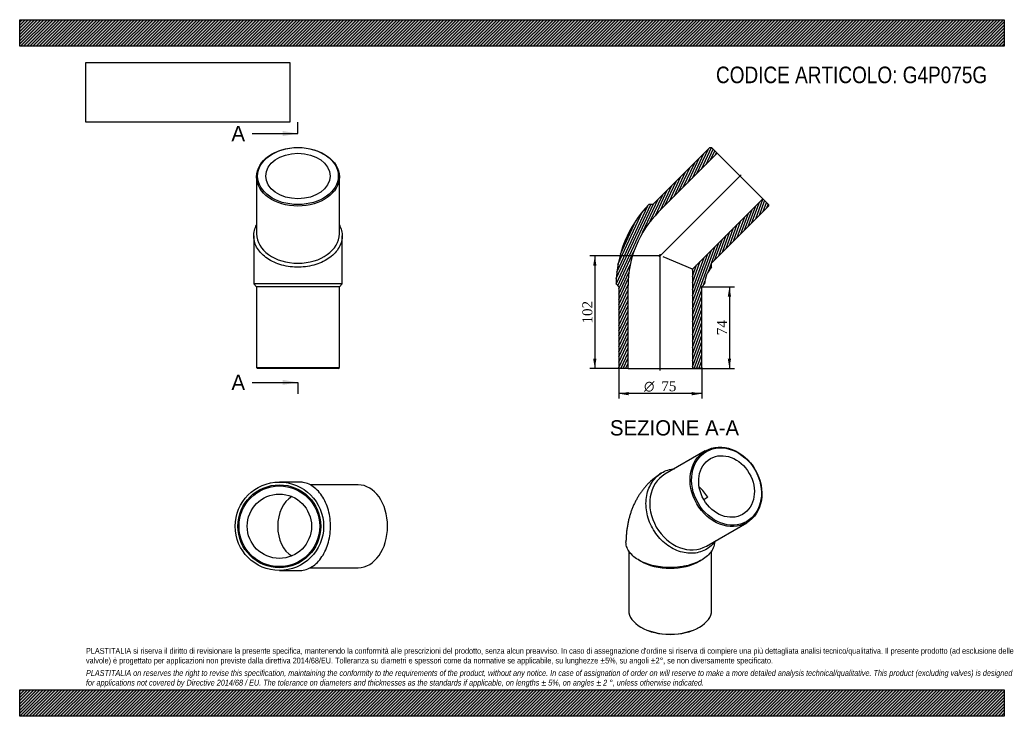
# Model space of a CAD drawing. Header units: millimetres. Extents: x 0 to 891, y 0 to 630.
import ezdxf
from ezdxf.enums import TextEntityAlignment as Align
from ezdxf.lldxf.tags import DXFTag

# ---------------------------------------------------------------- set-up
doc = ezdxf.new("R2010")
doc.units = ezdxf.units.MM
doc.header["$LTSCALE"] = 3
for name, color, linetype in [('Default', 7, 'Continuous'), ('DV4_Default', 7, 'Continuous'), ('G4P075G', 7, 'Continuous')]:
    doc.layers.add(name, color=color, linetype=linetype)
doc.styles.add('SEACAD_Solid_Edge_ANSI', font='seans.ttf')
doc.styles.add('SEACAD_Solid_Edge_ANSI1_Symbols', font='semeca1.ttf')
doc.styles.add('SEACAD_Times_New_Roman', font='times.ttf')
tags = doc.linetypes.add('CENTER2', pattern=[28.575000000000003, 19.05, -3.175, 3.175, -3.175]).pattern_tags.tags
tags[10:11] = [DXFTag(74, 4), DXFTag(75, 0), DXFTag(340, '0'), DXFTag(46, 0.0), DXFTag(50, 0.0), DXFTag(44, 0.0), DXFTag(45, 0.0)]
tags[8:9] = [DXFTag(74, 4), DXFTag(75, 0), DXFTag(340, '0'), DXFTag(46, 0.0), DXFTag(50, 0.0), DXFTag(44, 0.0), DXFTag(45, 0.0)]
tags[6:7] = [DXFTag(74, 4), DXFTag(75, 0), DXFTag(340, '0'), DXFTag(46, 0.0), DXFTag(50, 0.0), DXFTag(44, 0.0), DXFTag(45, 0.0)]
tags[4:5] = [DXFTag(74, 4), DXFTag(75, 0), DXFTag(340, '0'), DXFTag(46, 0.0), DXFTag(50, 0.0), DXFTag(44, 0.0), DXFTag(45, 0.0)]
doc.dimstyles.new('ANSImm', dxfattribs={"dimtxt": 9, "dimasz": 9, "dimexe": 4.5, "dimexo": 0, "dimgap": 2.25, "dimtad": 1, "dimdsep": 46, "dimtxsty": 'SEACAD_Times_New_Roman', "dimblk1": '_SE_FILLED', "dimblk2": '_SE_FILLED', "dimsah": 1, "dimcen": 4.5, "dimazin": 0, "dimtfac": 0.85, "dimtdec": 3, "dimtofl": 0, "dimtmove": 0, "dimatfit": 3, "dimfxl": 1, "dimarcsym": 0})
picture_1 = doc.add_image_def('image1.jpg', size_in_pixel=(4302, 1260))
pattern_1 = [(45, (0, 0), (-1.414213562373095, 1.414213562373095), [])]

# ---------------------------------------------------------------- blocks, each defined once
blk = doc.blocks.new('SE')
at = {"layer": 'G4P075G', "color": 7, "linetype": 'Continuous'}
for p, q in [((620.3766012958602, 240.0313301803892), (583.8766065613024, 218.95803878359)), ((621.3766193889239, 154.0061409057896), (657.8766141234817, 175.0794323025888)), ((551.1266177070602, 149.5679594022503), (551.1266227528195, 95.93302043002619)), ((626.1266227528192, 95.93302748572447), (626.1266177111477, 149.5245146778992)), ((560.3509681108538, 141.2436099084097), (562.1101095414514, 140.2279691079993)), ((615.1431276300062, 140.2279740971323), (616.9378531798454, 141.2641598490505)), ((562.1101151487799, 80.62371514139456), (562.8172220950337, 80.21546674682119)), ((614.4360263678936, 80.21547160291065), (615.1431332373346, 80.62372013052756))]:
    blk.add_line(p, q, dxfattribs=at)
blk.add_arc((646.7091616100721, 157.2130282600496), 47.39038688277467, 120.4344953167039, 125.5012679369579, dxfattribs=at)
for centre, major_axis, ratio in [((639.1266077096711, 207.5553812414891), (18.75000641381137, -32.4759489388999), 0.8164965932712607), ((639.6266076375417, 207.8440564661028), (-18.2500062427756, 31.60992363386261), 0.8164965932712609), ((639.6266076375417, 207.8440564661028), (14.55000497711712, -25.20133637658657), 0.8164965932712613)]:
    blk.add_ellipse(centre, major_axis=major_axis, ratio=ratio, dxfattribs=at)
for centre, major_axis, ratio, start_param, end_param in [((602.6266129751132, 186.4820898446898), (18.75000641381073, -32.47594893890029), 0.8164965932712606, 3.141592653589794, 6.283185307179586), ((602.1266130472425, 186.1934146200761), (14.55000497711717, -25.20133637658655), 0.8164965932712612, 1.570796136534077, 1.995356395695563), ((588.6266171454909, 155.53727792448), (37.49999999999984, 3.527849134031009e-06), 0.5773502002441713, 3.926990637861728, 5.497787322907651), ((588.6266227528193, 95.93302395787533), (-37.49999999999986, -3.527849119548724e-06), 0.5773502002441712, 0, 3.141592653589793), ((588.6266228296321, 95.11652732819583), (-36.49999999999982, -3.433773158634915e-06), 0.5773502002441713, 0.7853979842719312, 2.356194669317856)]:
    blk.add_ellipse(centre, major_axis=major_axis, ratio=ratio, start_param=start_param, end_param=end_param, dxfattribs=at)
for points, knots in [([(567.7923450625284, 201.4177843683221), (568.3507230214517, 203.7269919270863), (569.118721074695, 205.9006886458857), (571.0616869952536, 209.9850084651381), (572.2508281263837, 211.9077146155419), (574.95290616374, 215.3387352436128), (576.4704974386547, 216.8655932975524), (579.8438630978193, 219.5362595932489), (581.6894778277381, 220.6643926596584), (585.5645295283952, 222.4377126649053), (587.6179042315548, 223.0985957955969), (590.6489529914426, 223.6897156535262), (591.5343677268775, 223.819296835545), (592.4265819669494, 223.9077244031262)], [0, 0, 0, 0, 0.03125, 0.03125, 0.0625, 0.0625, 0.09375, 0.09375, 0.125, 0.125, 0.15625, 0.15625, 0.1690041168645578, 0.1690041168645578, 0.1690041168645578, 0.1690041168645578]), ([(580.8288964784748, 220.0536384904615), (580.1398702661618, 219.629022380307), (578.756649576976, 218.7712469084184), (576.4432398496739, 217.1518085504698), (574.0526193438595, 215.3074250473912), (571.7369873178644, 213.3322191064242), (569.5217628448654, 211.2488924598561), (567.4036219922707, 209.0554188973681), (565.3867308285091, 206.7562369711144), (563.4730208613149, 204.3538188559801), (561.6648344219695, 201.8509023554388), (559.9642516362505, 199.2498668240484), (558.3733199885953, 196.5528972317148), (556.894046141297, 193.7619597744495), (555.5284542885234, 190.8788608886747), (554.2786226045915, 187.9053159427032), (553.1467174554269, 184.8430760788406), (552.1350005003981, 181.6940102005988), (551.2458469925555, 178.4605113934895), (550.4815994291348, 175.1448012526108), (549.8448922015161, 171.7524903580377), (549.3370164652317, 168.2799402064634), (548.9635619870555, 164.7629440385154), (548.7182191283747, 161.1783036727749), (548.665435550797, 159.0035481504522), (548.6384325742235, 157.7549364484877)], [0, 0, 0, 0, 0.03015601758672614, 0.07166589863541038, 0.1131599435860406, 0.1546830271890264, 0.1962778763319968, 0.2379879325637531, 0.2798574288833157, 0.3219313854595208, 0.3642554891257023, 0.4068758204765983, 0.4498383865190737, 0.493188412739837, 0.5369693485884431, 0.5812215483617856, 0.625980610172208, 0.6712753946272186, 0.7171258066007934, 0.7635405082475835, 0.8105148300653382, 0.858029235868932, 0.9060487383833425, 0.9545236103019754, 1, 1, 1, 1]), ([(630.0158900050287, 158.9817294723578), (629.7483052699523, 158.6050708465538), (629.4726865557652, 158.2360425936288), (627.8431055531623, 156.1589742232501), (626.2976938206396, 154.5999008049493), (622.9305700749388, 151.9309324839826), (621.1169045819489, 150.8182939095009), (617.2311166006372, 149.0338077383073), (615.1458173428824, 148.3650195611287), (610.8905227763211, 147.5343871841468), (608.7006646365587, 147.3603311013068), (601.9392581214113, 147.5799295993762), (597.3588104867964, 148.7150815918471), (590.7344184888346, 151.8084178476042), (588.6105267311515, 153.0496847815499), (584.5272461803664, 155.9425638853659), (582.550180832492, 157.6153983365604), (578.9163046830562, 161.2555045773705), (577.2450676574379, 163.2274533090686), (574.1965293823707, 167.4777546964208), (572.8285073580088, 169.7529764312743), (570.5093659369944, 174.4161799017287), (569.5403187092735, 176.8273014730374), (567.9992361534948, 181.8152547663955), (567.4522923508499, 184.3117178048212), (566.7896229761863, 189.300772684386), (566.6753817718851, 191.818181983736), (566.9003312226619, 196.7263540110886), (567.2339671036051, 199.108576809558), (567.7923450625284, 201.4177843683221)], [0.5559159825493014, 0.5559159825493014, 0.5559159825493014, 0.5559159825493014, 0.5625, 0.5625, 0.59375, 0.59375, 0.625, 0.625, 0.65625, 0.65625, 0.6875, 0.6875, 0.75, 0.75, 0.78125, 0.78125, 0.8125, 0.8125, 0.84375, 0.84375, 0.875, 0.875, 0.90625, 0.90625, 0.9375, 0.9375, 0.96875, 0.96875, 1, 1, 1, 1]), ([(628.6389153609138, 157.0723785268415), (628.6233396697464, 156.6532770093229), (628.5880613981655, 156.2353052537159), (628.335189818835, 154.3216588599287), (627.8855501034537, 152.8361479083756), (626.4657833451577, 149.9033334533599), (625.5181098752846, 148.5009255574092), (623.1650295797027, 145.8188153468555), (621.7401282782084, 144.5261114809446), (618.5040362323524, 142.1467683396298), (616.7022196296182, 141.0603198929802), (612.7334653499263, 139.0924496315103), (610.5514279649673, 138.2098368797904), (606.0024309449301, 136.73002093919), (603.6157485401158, 136.1209154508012), (596.1106542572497, 134.6967078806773), (590.8493187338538, 134.3268631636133), (582.9803555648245, 134.6692685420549), (580.4127539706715, 134.9297839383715), (575.38569314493, 135.7365836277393), (572.9029120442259, 136.2916121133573), (568.2381795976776, 137.6531709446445), (566.0394607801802, 138.4592032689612), (561.9115856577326, 140.3237985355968), (559.9932348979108, 141.3826042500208), (556.5965270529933, 143.6640148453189), (555.0942280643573, 144.8964663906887), (552.4981224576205, 147.5524554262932), (551.4464334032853, 148.9332576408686), (549.8197012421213, 151.7914017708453), (549.241843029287, 153.2840578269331), (548.7188943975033, 155.77486495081), (548.6219596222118, 156.7623931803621), (548.6359242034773, 157.7530788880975)], [0.4913300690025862, 0.4913300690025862, 0.4913300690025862, 0.4913300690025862, 0.5, 0.5, 0.53125, 0.53125, 0.5625, 0.5625, 0.59375, 0.59375, 0.625, 0.625, 0.65625, 0.65625, 0.6875, 0.6875, 0.75, 0.75, 0.78125, 0.78125, 0.8125, 0.8125, 0.84375, 0.84375, 0.875, 0.875, 0.90625, 0.90625, 0.9375, 0.9375, 0.96875, 0.96875, 0.9891711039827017, 0.9891711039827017, 0.9891711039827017, 0.9891711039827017])]:
    blk.add_open_spline(points, degree=3, knots=knots, dxfattribs=at)
blk.add_open_spline([(628.641195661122, 157.0714054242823), (628.6441475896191, 157.1394806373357), (628.6469577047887, 157.2040077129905), (628.6497698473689, 157.2656509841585)], degree=3, dxfattribs=at)
blk = doc.blocks.new('SE1')
at = {"layer": 'G4P075G', "color": 7, "linetype": 'Continuous'}
for p, q in [((214.2910917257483, 487.9006825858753), (214.2910917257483, 436.2818875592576)), ((289.2910917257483, 436.2818875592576), (289.2910917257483, 487.9006825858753)), ((211.7910917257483, 434.5014024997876), (211.7910917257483, 390.9829263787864)), ((291.7910917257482, 390.9832132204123), (291.7910917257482, 434.5016834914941)), ((211.7953411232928, 390.9786482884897), (214.2910917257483, 388.4828976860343)), ((289.2910917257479, 388.4828976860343), (214.2910917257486, 388.4828976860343)), ((214.2910917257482, 388.4828976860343), (214.2910917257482, 315.4828976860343)), ((289.2910917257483, 388.4828976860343), (291.7846945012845, 390.9765004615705)), ((289.2910917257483, 315.4828976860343), (289.2910917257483, 388.4828976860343)), ((214.2910917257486, 315.4828976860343), (289.2910917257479, 315.4828976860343)), ((214.2910917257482, 315.4828976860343), (215.2910917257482, 314.4828976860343)), ((288.2910917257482, 314.4828976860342), (215.2910917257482, 314.4828976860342)), ((288.2910917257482, 314.4828976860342), (289.2910917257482, 315.4828976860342))]:
    blk.add_line(p, q, dxfattribs=at)
blk.add_arc((251.7915436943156, -4376.64502503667), 4767.79571609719, 89.51931510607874, 90.48069176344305, dxfattribs=at)
for centre, major_axis, ratio in [((251.7910917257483, 487.9006825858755), (37.49999999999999, -1.387778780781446e-14), 0.7071067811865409), ((251.7910917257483, 488.6077893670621), (36.49999999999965, 0), 0.7071067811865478), ((251.7910917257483, 488.6077893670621), (29.09999999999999, 0), 0.707106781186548)]:
    blk.add_ellipse(centre, major_axis=major_axis, ratio=ratio, dxfattribs=at)
blk.add_ellipse((251.7910917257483, 436.2818875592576), major_axis=(-37.50000000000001, -1.040834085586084e-14), ratio=0.7071067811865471, start_param=0, end_param=3.141592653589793, dxfattribs=at)
blk.add_open_spline([(289.2939178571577, 444.3451169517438), (289.4756677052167, 443.9983221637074), (289.6482008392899, 443.648259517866), (290.6298326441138, 441.5237049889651), (291.1952298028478, 439.7061734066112), (291.8163550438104, 436.0463437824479), (291.8746938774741, 434.1772408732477), (291.4701315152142, 430.4689863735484), (291.0147813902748, 428.6529285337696), (289.6084660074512, 425.0952845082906), (288.6426943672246, 423.3384080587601), (286.2783332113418, 420.0395239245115), (284.879130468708, 418.4834736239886), (281.6416543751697, 415.560268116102), (279.8071989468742, 414.2040165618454), (275.8523404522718, 411.7995311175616), (273.7121507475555, 410.7337956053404), (269.1106204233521, 408.8957909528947), (266.7202351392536, 408.1513067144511), (261.7669501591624, 406.998699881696), (259.1743441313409, 406.5890675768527), (253.969986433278, 406.1437039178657), (251.3650924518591, 406.1034443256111), (246.1499099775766, 406.3854194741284), (243.5275051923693, 406.714200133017), (238.5025504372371, 407.712894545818), (236.0714638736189, 408.3823433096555), (229.0285388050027, 410.9131842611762), (224.8611809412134, 413.2319482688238), (219.723890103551, 417.4736345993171), (218.2296676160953, 418.986274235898), (215.6672769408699, 422.2043886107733), (214.5933439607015, 423.9291208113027), (212.965778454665, 427.4453495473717), (212.3996966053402, 429.2448225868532), (211.7671375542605, 432.9272746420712), (211.7085906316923, 434.8050502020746), (212.1029435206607, 438.4820514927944), (212.5509879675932, 440.3017960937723), (213.5574104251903, 442.8558054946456), (213.8962985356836, 443.5959715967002), (214.2762234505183, 444.3225413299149)], degree=3, knots=[0.3062657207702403, 0.3062657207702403, 0.3062657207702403, 0.3062657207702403, 0.3125, 0.3125, 0.34375, 0.34375, 0.375, 0.375, 0.40625, 0.40625, 0.4375, 0.4375, 0.46875, 0.46875, 0.5, 0.5, 0.53125, 0.53125, 0.5625, 0.5625, 0.59375, 0.59375, 0.625, 0.625, 0.65625, 0.65625, 0.6875, 0.6875, 0.75, 0.75, 0.78125, 0.78125, 0.8125, 0.8125, 0.84375, 0.84375, 0.875, 0.875, 0.90625, 0.90625, 0.9193346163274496, 0.9193346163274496, 0.9193346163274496, 0.9193346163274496], dxfattribs=at)
blk = doc.blocks.new('SE2')
at = {"layer": 'G4P075G', "color": 7, "linetype": 'Continuous'}
for p, q in [((253.021318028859, 211.8633608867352), (234.9951819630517, 211.8633608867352)), ((306.3956931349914, 209.3633608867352), (262.8449436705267, 209.3633608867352)), ((262.8292362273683, 134.3633608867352), (306.3956931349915, 134.3633608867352)), ((234.9951907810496, 131.8633608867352), (253.0208627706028, 131.8633608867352))]:
    blk.add_line(p, q, dxfattribs=at)
for centre, radius in [((235.0031540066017, 171.8634787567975), 40.00815221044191), ((234.9779082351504, 171.8633608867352), 37.5), ((234.9779082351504, 171.8633608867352), 36.5), ((234.9779082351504, 171.8633608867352), 29.1)]:
    blk.add_circle(centre, radius, dxfattribs=at)
for centre, major_axis, ratio, start_param, end_param in [((306.3956931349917, 171.8633608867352), (1.387778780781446e-14, -37.5), 0.7071067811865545, 0, 3.141592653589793), ((254.0697913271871, 171.8633608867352), (-3.469446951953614e-15, -29.09999999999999), 0.7071067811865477, 3.536065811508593, 5.888712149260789)]:
    blk.add_ellipse(centre, major_axis=major_axis, ratio=ratio, start_param=start_param, end_param=end_param, dxfattribs=at)
blk.add_open_spline([(253.0338633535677, 131.8637958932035), (253.7554677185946, 131.8641429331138), (254.4779605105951, 131.9033931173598), (257.0505151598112, 132.1843210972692), (258.8646111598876, 132.6396712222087), (262.4177843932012, 134.0459866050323), (264.1721205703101, 135.0117582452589), (267.4653911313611, 137.3761194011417), (269.0183551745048, 138.7753221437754), (271.9347198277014, 142.0127982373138), (273.287222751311, 143.8472536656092), (275.6839435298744, 147.8021121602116), (276.745614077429, 149.9423018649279), (278.575622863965, 154.5438321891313), (279.3163071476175, 156.9342174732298), (280.4625428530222, 161.8875024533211), (280.8696067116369, 164.4801084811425), (281.312132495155, 169.6844661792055), (281.3521162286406, 172.2893601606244), (281.0719648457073, 177.5045426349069), (280.7453112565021, 180.1269474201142), (279.7523709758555, 185.1519021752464), (279.0865305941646, 187.5829887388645), (276.5673833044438, 194.6259138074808), (274.2570103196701, 198.79327167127), (270.0259966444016, 203.9305625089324), (268.5165827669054, 205.4247849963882), (265.3043430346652, 207.9871756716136), (263.5822835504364, 209.061108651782), (260.0707724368, 210.6886741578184), (258.2733683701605, 211.2547560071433), (255.3057371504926, 211.7650420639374), (254.163634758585, 211.8620735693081), (253.0252019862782, 211.862593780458)], degree=3, knots=[0.3628500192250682, 0.3628500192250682, 0.3628500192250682, 0.3628500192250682, 0.375, 0.375, 0.40625, 0.40625, 0.4375, 0.4375, 0.46875, 0.46875, 0.5, 0.5, 0.53125, 0.53125, 0.5625, 0.5625, 0.59375, 0.59375, 0.625, 0.625, 0.65625, 0.65625, 0.6875, 0.6875, 0.75, 0.75, 0.78125, 0.78125, 0.8125, 0.8125, 0.84375, 0.84375, 0.8629188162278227, 0.8629188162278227, 0.8629188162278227, 0.8629188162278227], dxfattribs=at)
blk = doc.blocks.new('SE4')
at = {"color": 7, "linetype": 'Continuous', "style": 'SEACAD_Solid_Edge_ANSI'}
blk.add_text('A', height=13.8, dxfattribs=at).set_placement((191.6166731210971, 533.9161439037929), align=Align.TOP_LEFT)
blk = doc.blocks.new('SE5')
at = {"color": 7, "linetype": 'Continuous', "style": 'SEACAD_Solid_Edge_ANSI'}
blk.add_text('A', height=13.8, dxfattribs=at).set_placement((191.6166731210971, 308.9112846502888), align=Align.TOP_LEFT)
blk = doc.blocks.new('SEANNOT_GROUP')
at = {"linetype": 'Continuous'}
blk.add_hatch(color=7, dxfattribs=at).paths.add_polyline_path([(237.9910914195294, 524.7161438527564), (251.7910917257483, 527.0161439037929), (237.9910914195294, 529.3161439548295)])
at = {"color": 7, "linetype": 'Continuous'}
blk.add_lwpolyline([(210.3910917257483, 527.0161439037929), (251.7910917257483, 527.0161439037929)], dxfattribs=at)
blk = doc.blocks.new('SEANNOT_GROUP1')
at = {"linetype": 'Continuous'}
blk.add_hatch(color=7, dxfattribs=at).paths.add_polyline_path([(237.9910914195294, 299.7112845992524), (251.7910917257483, 302.0112846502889), (237.9910914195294, 304.3112847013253)])
at = {"color": 7, "linetype": 'Continuous'}
blk.add_lwpolyline([(210.3910917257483, 302.0112846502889), (251.7910917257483, 302.0112846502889)], dxfattribs=at)
blk = doc.blocks.new('SE3')
at = {"layer": 'Default', "color": 7, "linetype": 'CENTER2'}
for p, q in [((251.7910917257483, 527.0161439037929), (251.7910917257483, 537.3661439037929)), ((251.7910917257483, 302.0112846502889), (251.7910917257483, 291.6612846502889))]:
    blk.add_line(p, q, dxfattribs=at)
at = {"layer": 'Default', "color": 7, "linetype": 'CENTER2', "const_width": 0.0001}
blk.add_lwpolyline([(251.7910917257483, 527.0161439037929), (251.7910917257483, 302.0112846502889)], dxfattribs=at)
at = {"layer": 'Default'}
for name in ['SE4', 'SEANNOT_GROUP', 'SE5', 'SEANNOT_GROUP1']:
    blk.add_blockref(name, (0, 0), dxfattribs=at)
blk = doc.blocks.new('SE6')
at = {"layer": 'G4P075G', "linetype": 'Continuous'}
h = blk.add_hatch(dxfattribs=at)
h.set_pattern_fill('LINE', scale=0.6299212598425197, angle=65, style=0)
h.set_pattern_definition([(65, (0, 0), (-1.8126155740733, 0.8452365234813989), [])])
edge = h.paths.add_edge_path()
edge.add_line((631.2116489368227, 509.1845966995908), (625.9790587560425, 514.4171868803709))
edge.add_line((625.9790587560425, 514.4171868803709), (624.5648451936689, 514.4171868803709))
edge.add_line((624.564845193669, 514.4171868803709), (572.9460501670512, 462.7983918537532))
edge.add_line((572.9460501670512, 462.7983918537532), (569.4254308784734, 462.7983918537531))
edge.add_arc((644.847330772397, 389.4828976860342), 105.1837661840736, 135.8113634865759, 179.1886365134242)
edge.add_line((539.6741108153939, 390.9723514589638), (542.1635645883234, 388.4828976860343))
edge.add_line((542.1635645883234, 388.4828976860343), (542.1635645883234, 315.4828976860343))
edge.add_line((542.1635645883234, 315.4828976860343), (543.1635645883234, 314.4828976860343))
edge.add_line((543.1635645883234, 314.4828976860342), (550.5635645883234, 314.4828976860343))
edge.add_line((550.5635645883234, 314.4828976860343), (550.5635645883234, 389.4828976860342))
edge.add_arc((644.847330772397, 389.4828976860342), 94.28376618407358, 135, 180, ccw=False)
edge.add_line((578.1786403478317, 456.1515881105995), (631.2116489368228, 509.1845966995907))
h = blk.add_hatch(dxfattribs=at)
h.set_pattern_fill('LINE', scale=0.6299212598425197, angle=70, style=0)
h.set_pattern_definition([(70, (0, 0), (-1.879385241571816, 0.6840402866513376), [])])
edge = h.paths.add_edge_path()
edge.add_line((677.5978537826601, 462.7983918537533), (672.3652636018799, 468.0309820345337))
edge.add_line((672.3652636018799, 468.0309820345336), (608.7635645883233, 404.4292830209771))
edge.add_line((608.7635645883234, 404.4292830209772), (608.7635645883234, 314.4828976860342))
edge.add_line((608.7635645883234, 314.4828976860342), (616.1635645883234, 314.4828976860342))
edge.add_line((616.1635645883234, 314.4828976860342), (617.1635645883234, 315.4828976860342))
edge.add_line((617.1635645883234, 315.4828976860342), (617.1635645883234, 388.4828976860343))
edge.add_line((617.1635645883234, 388.4828976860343), (619.7111611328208, 391.0304942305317))
edge.add_arc((644.847330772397, 389.4828976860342), 25.18376618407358, 138.523168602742, 176.476831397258, ccw=False)
edge.add_line((625.9790587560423, 406.1625376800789), (625.9790587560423, 409.765383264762))
edge.add_line((625.9790587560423, 409.765383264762), (677.5978537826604, 461.3841782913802))
edge.add_line((677.5978537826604, 461.3841782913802), (677.59785378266, 462.7983918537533))
at = {"layer": 'DV4_Default', "color": 7, "linetype": 'CENTER2'}
for p, q in [((578.7508774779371, 415.5702105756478), (653.0258931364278, 489.8452262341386)), ((579.6635645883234, 312.7328976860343), (579.6635645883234, 418.0803319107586))]:
    blk.add_line(p, q, dxfattribs=at)
at = {"layer": 'G4P075G', "color": 7, "linetype": 'Continuous'}
for p, q in [((624.5648451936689, 514.4171868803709), (572.9460501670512, 462.7983918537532)), ((578.1786403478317, 456.1515881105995), (631.2116489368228, 509.1845966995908)), ((624.5648451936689, 514.4171868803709), (625.9790587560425, 514.4171868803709)), ((631.2116489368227, 509.1845966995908), (625.9790587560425, 514.4171868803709)), ((631.2116489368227, 509.1845966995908), (672.3652636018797, 468.0309820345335)), ((672.3652636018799, 468.0309820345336), (608.7635645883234, 404.4292830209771)), ((677.5978537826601, 462.7983918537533), (672.3652636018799, 468.0309820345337)), ((572.9460501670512, 462.7983918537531), (569.4254308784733, 462.7983918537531)), ((625.9790587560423, 409.765383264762), (677.5978537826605, 461.3841782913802)), ((677.5978537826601, 462.7983918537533), (677.5978537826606, 461.3841782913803)), ((608.7635645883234, 404.4292830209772), (582.2426339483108, 415.4146121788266)), ((608.7635645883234, 404.4292830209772), (608.7635645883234, 314.4828976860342)), ((625.9790587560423, 406.1625376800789), (625.9790587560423, 409.765383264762)), ((539.6741108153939, 390.9723514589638), (542.1635645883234, 388.4828976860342)), ((542.1635645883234, 388.4828976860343), (542.1635645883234, 315.4828976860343)), ((550.5635645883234, 314.4828976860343), (550.5635645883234, 389.4828976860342)), ((617.1635645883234, 388.4828976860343), (619.7111611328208, 391.0304942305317)), ((617.1635645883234, 315.4828976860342), (617.1635645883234, 388.4828976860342)), ((543.1635645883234, 314.4828976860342), (542.1635645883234, 315.4828976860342)), ((550.5635645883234, 314.4828976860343), (543.1635645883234, 314.4828976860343)), ((550.5635645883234, 314.4828976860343), (608.7635645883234, 314.4828976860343)), ((616.1635645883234, 314.4828976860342), (608.7635645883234, 314.4828976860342)), ((617.1635645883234, 315.4828976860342), (616.1635645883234, 314.4828976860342))]:
    blk.add_line(p, q, dxfattribs=at)
for radius, start, end in [(105.1837661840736, 135.8113634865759, 179.1886365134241), (94.28376618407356, 135, 180), (25.18376618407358, 138.523168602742, 176.476831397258)]:
    blk.add_arc((644.847330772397, 389.4828976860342), radius, start, end, dxfattribs=at)
blk = doc.blocks.new('DMBLK37')
at = {"layer": 'Default', "linetype": 'Continuous'}
for points in [[(643.752461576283, 379.4828976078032), (642.2524615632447, 388.4828976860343), (640.7524615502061, 379.4828976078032)], [(643.752461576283, 323.4828968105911), (640.7524615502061, 323.4828968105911), (642.2524615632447, 314.48289673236)]]:
    blk.add_hatch(color=7, dxfattribs=at).paths.add_polyline_path(points)
at = {"layer": 'Default', "color": 7, "linetype": 'Continuous'}
for p, q in [((617.1635645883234, 388.4828976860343), (646.7524616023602, 388.4828976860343)), ((642.2524615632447, 388.4828976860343), (642.2524615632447, 314.48289673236)), ((608.7635645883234, 314.4828976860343), (646.7524616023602, 314.4828976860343))]:
    blk.add_line(p, q, dxfattribs=at)
at = {"layer": 'Default', "color": 7, "linetype": 'Continuous', "style": 'SEACAD_Times_New_Roman'}
blk.add_text('74', height=9, rotation=90, dxfattribs=at).set_placement((631.0024615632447, 344.658252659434), align=Align.TOP_LEFT)
blk = doc.blocks.new('_SE_FILLED')
at = {"color": 0}
blk.add_line((0, 0), (-1, 0), dxfattribs=at)
blk.add_solid([(0, 0), (-1, -0.1665), (-1, 0.1665), (0, 0)], dxfattribs=at)
blk = doc.blocks.new('GDimGGroup')
at = {"layer": 'Default', "linetype": 'Continuous'}
for points in [[(551.1635635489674, 290.3040016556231), (551.1635635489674, 293.3040016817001), (542.1635634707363, 291.8040016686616)], [(608.1635645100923, 290.3040016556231), (617.1635645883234, 291.8040016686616), (608.1635645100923, 293.3040016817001)]]:
    blk.add_hatch(color=7, dxfattribs=at).paths.add_polyline_path(points)
at = {"layer": 'Default', "color": 7, "linetype": 'Continuous'}
for p, q in [((542.1635645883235, 315.4828976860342), (542.1635645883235, 287.3040016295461)), ((617.1635645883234, 315.4828976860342), (617.1635645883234, 287.3040016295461)), ((617.1635645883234, 291.8040016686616), (542.1635634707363, 291.8040016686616))]:
    blk.add_line(p, q, dxfattribs=at)
for s, style, p in [('O', 'SEACAD_Solid_Edge_ANSI1_Symbols', (565.0073405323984, 303.0540016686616)), ('75', 'SEACAD_Times_New_Roman', (580.6704984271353, 303.0540016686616))]:
    blk.add_text(s, height=9, dxfattribs=dict(at, style=style)).set_placement(p, align=Align.TOP_LEFT)
blk = doc.blocks.new('DMBLK38')
at = {"layer": 'Default', "linetype": 'Continuous'}
for points in [[(518.9337622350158, 407.4828976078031), (521.9337622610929, 407.4828976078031), (520.4337622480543, 416.4828976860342)], [(518.9337622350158, 323.4828922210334), (520.4337622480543, 314.4828921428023), (521.9337622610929, 323.4828922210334)]]:
    blk.add_hatch(color=7, dxfattribs=at).paths.add_polyline_path(points)
at = {"layer": 'Default', "color": 7, "linetype": 'Continuous'}
for p, q in [((579.6635645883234, 416.4828976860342), (515.9337622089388, 416.4828976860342)), ((520.4337622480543, 416.4828976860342), (520.4337622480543, 314.4828921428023)), ((550.5635645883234, 314.4828976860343), (515.9337622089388, 314.4828976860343))]:
    blk.add_line(p, q, dxfattribs=at)
at = {"layer": 'Default', "color": 7, "linetype": 'Continuous', "style": 'SEACAD_Times_New_Roman'}
blk.add_text('102', height=9, rotation=90, dxfattribs=at).set_placement((509.1837622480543, 355.2459280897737), align=Align.TOP_LEFT)

msp = doc.modelspace()

# ---------------------------------------------------------------- hatches: boundary and pattern name
at = {"layer": 'Default', "linetype": 'Continuous'}
h = msp.add_hatch(dxfattribs=at)
h.set_pattern_fill('LINE', scale=0.6299212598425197, angle=45, style=0)
h.set_pattern_definition(pattern_1)
h.paths.add_polyline_path([(891, 606.0000098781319), (891, 630.0000098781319), (7.650947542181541e-06, 630.0000098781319), (7.650947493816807e-06, 606.0000098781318)])
for points in [[(891, 606.0000098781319), (891, 630.0000098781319), (7.650947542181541e-06, 630.0000098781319), (7.650947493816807e-06, 606.0000098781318)], [(890.9999878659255, -8.595717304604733e-06), (890.9999878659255, 23.99999999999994), (-1.213407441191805e-05, 23.99999999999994), (-1.213407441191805e-05, -8.595717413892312e-06)]]:
    msp.add_hatch(color=7, dxfattribs=at).paths.add_polyline_path(points)
h = msp.add_hatch(dxfattribs=at)
h.set_pattern_fill('LINE', scale=0.6299212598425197, angle=45, style=0)
h.set_pattern_definition(pattern_1)
h.paths.add_polyline_path([(890.9999878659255, -8.595717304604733e-06), (890.9999878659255, 23.99999999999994), (-1.213407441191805e-05, 23.99999999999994), (-1.213407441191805e-05, -8.595717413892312e-06)])

# ---------------------------------------------------------------- linework, layer by layer
at = {"layer": 'Default', "color": 7, "linetype": 'Continuous'}
for p, q in [((7.650947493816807e-06, 630.0000098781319), (890.9999999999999, 630.0000098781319)), ((7.650947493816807e-06, 606.0000098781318), (7.650947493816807e-06, 630.0000098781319)), ((891, 630.0000098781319), (891, 606.0000098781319)), ((891, 606.0000098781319), (7.650947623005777e-06, 606.0000098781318)), ((-1.213407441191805e-05, 23.99999999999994), (890.9999878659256, 23.99999999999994)), ((-1.213407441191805e-05, -8.595717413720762e-06), (-1.213407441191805e-05, 23.99999999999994)), ((890.9999878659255, 23.99999999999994), (890.9999878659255, -8.595717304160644e-06)), ((890.9999878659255, -8.595717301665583e-06), (-1.213407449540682e-05, -8.595717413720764e-06))]:
    msp.add_line(p, q, dxfattribs=at)

# ---------------------------------------------------------------- block references
at = {"layer": 'Default'}
for name in ['SE3', 'SE1', 'SE6', 'GDimGGroup', 'SE', 'SE2']:
    msp.add_blockref(name, (0, 0), dxfattribs=at)

# ---------------------------------------------------------------- texts
at = {"layer": 'Default', "color": 7, "linetype": 'Continuous', "style": 'SEACAD_Solid_Edge_ANSI'}
msp.add_text('SEZIONE A-A', height=13.8, dxfattribs=at).set_placement((534.0895637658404, 267.760740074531), align=Align.TOP_LEFT)
at = {"layer": 'Default', "attachment_point": 1}
for s, insert, char_height, width in [('{\\fArial Narrow|b0||i0||c0|p34;\\C7;\\H15.;\\W1.;CODICE ARTICOLO: G4P075G}', (630.1071913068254, 587.6038530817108), 15, 245.4306268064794), ("{\\fArial Narrow|b0||i0||c0|p34;\\C7;\\H5.25;\\W1.;PLASTITALIA si riserva il diritto di revisionare la presente specifica, mantenendo la conformità alle prescrizioni del prodotto, senza alcun preavviso. In caso di assegnazione d'ordine si riserva di compiere una più dettagliata analisi tecnico/qualitativa. Il presente prodotto (ad esclusione delle \\P}{\\fArial Narrow|b0||i0||c0|p34;\\C7;\\H5.25;\\W1.;valvole) è progettato per applicazioni non previste dalla direttiva 2014/68/EU. Tolleranza su diametri e spessori come da normative se applicabile, su lunghezze ±5%, su angoli ±2°, se non diversamente specificato.\\P}{\\fArial Narrow|b0||i0||c0|p34;\\C7;\\H1.5;\\W1.;   \\P}{\\fArial Narrow|b0||i1||c0|p34;\\C7;\\H5.25;\\W1.;PLASTITALIA on reserves the right to revise this specification, maintaining the conformity to the requirements of the product, without any notice. In case of assignation of order on will reserve to make a more detailed analysis technical/qualitative. This product (excluding valves) is designed \\P}{\\fArial Narrow|b0||i1||c0|p34;\\C7;\\H5.25;\\W1.;for applications not covered by Directive 2014/68 / EU. The tolerance on diameters and thicknesses as the standards if applicable, on lengths ± 5%, on angles ± 2 °, unless otherwise indicated.\\P}", (59.99998786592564, 61.80709567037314), 5.25, 770.9999999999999)]:
    msp.add_mtext(s, dxfattribs=dict(at, insert=insert, char_height=char_height, width=width))

# ---------------------------------------------------------------- dimensions: what is measured, and where the dimension line sits
at = {"layer": 'Default', "color": 7, "linetype": 'Continuous'}
for base, p1, p2, picture, middle in [((509.2466589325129, 326.2703678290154), (579.6635645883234, 416.4828976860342), (550.5635645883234, 314.4828976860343), 'DMBLK38', (520.4337622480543, 365.4828949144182)), ((642.2524615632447, 314.4828976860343), (617.1635645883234, 388.4828976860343), (608.7635645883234, 314.4828976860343), 'DMBLK37', (642.2524615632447, 351.4828972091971))]:
    dim = msp.add_linear_dim(base=base, p1=p1, p2=p2, angle=90, text='\\A1;<>', dimstyle='ANSImm', dxfattribs=at)
    dim.commit()
    dim.dimension.update_dxf_attribs({"geometry": picture, "text_midpoint": middle, "dimtype": 160})

# ---------------------------------------------------------------- pictures from other files: only their frames are drawn
image = msp.add_image(picture_1, insert=(60.00000765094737, 537.3095338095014), size_in_units=(184.3714285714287, 54))
image.dxf.flags = 7

doc.saveas('drawing.dxf')
